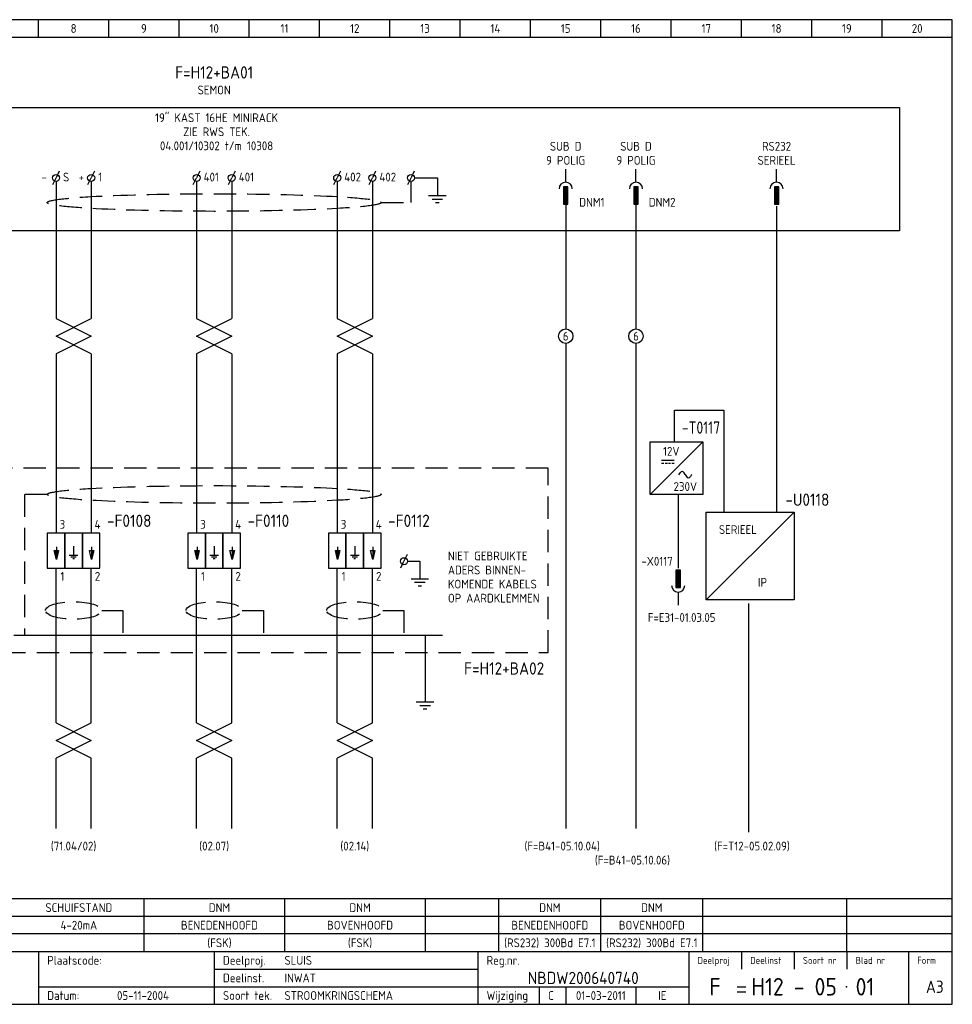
# Model space of a CAD drawing. Extents: x 10 to 410, y 10 to 290.
# Tile 2 of 2: x 145 to 410, y 10 to 290. Entities that reach past the tile are written whole.
import ezdxf
from ezdxf.enums import TextEntityAlignment as Align

# ---------------------------------------------------------------- set-up
doc = ezdxf.new("R2010")
doc.units = 0
doc.header["$MEASUREMENT"] = 0
doc.linetypes.add('HIDDEN', pattern=[9.525, 6.35, -3.175])
doc.layers.get('0').update_dxf_attribs({"linetype": 'CONTINUOUS'})
for name, color, linetype in [('0-25', 7, 'CONTINUOUS'), ('0-35', 2, 'CONTINUOUS'), ('0-50', 3, 'CONTINUOUS'), ('B-25', 7, 'CONTINUOUS'), ('B-35', 2, 'CONTINUOUS'), ('S-25', 7, 'CONTINUOUS')]:
    doc.layers.add(name, color=color, linetype=linetype)
doc.styles.add('ISO', font='iso.shx')
doc.styles.get("Standard").update_dxf_attribs({"font": 'iso.shx'})

# ---------------------------------------------------------------- blocks, each defined once
blk = doc.blocks.new('KADERA3')
at = {"layer": '0-25'}
for p, q in [((150, 285), (150, 290)), ((170, 285), (170, 290)), ((190, 285), (190, 290)), ((210, 285), (210, 290)), ((230, 285), (230, 290)), ((250, 285), (250, 290)), ((270, 285), (270, 290)), ((290, 285), (290, 290)), ((310, 285), (310, 290)), ((330, 285), (330, 290)), ((350, 285), (350, 290)), ((370, 285), (370, 290)), ((390, 285), (390, 290)), ((10, 285), (410, 285)), ((410, 35), (10, 35)), ((410, 30), (10, 30)), ((350, 25), (350, 20)), ((365, 25), (365, 20)), ((380, 25), (380, 20)), ((200, 20), (275, 20)), ((150, 15), (335, 15)), ((292.5, 15), (292.5, 10)), ((300, 15), (300, 10)), ((320, 15), (320, 10))]:
    blk.add_line(p, q, dxfattribs=at)
at = {"layer": '0-35'}
for p, q in [((150, 25), (150, 10)), ((200, 25), (200, 10)), ((275, 25), (275, 10)), ((335, 25), (335, 10)), ((397.5, 25), (397.5, 10))]:
    blk.add_line(p, q, dxfattribs=at)
at = {"layer": '0-50'}
for p, q in [((10, 25), (410, 25)), ((348.75, 15), (351.25, 15)), ((348.75, 13.5), (351.25, 13.5))]:
    blk.add_line(p, q, dxfattribs=at)
blk.add_lwpolyline([(10, 10), (410, 10), (410, 290), (10, 290)], close=True, dxfattribs=at)
at = {"layer": '0-50', "const_width": 0.25}
blk.add_lwpolyline([(379.75, 15, 1), (380, 15, 1)], format="xyb", close=True, dxfattribs=at)
at = {"layer": '0-25', "style": 'ISO'}
for s, height, p in [('Plaatscode:', 2.5, (152.5, 22.5)), ('Deelproj.', 2.5, (202.5, 22.5)), ('Reg.nr.', 2.5, (277.5, 22.5)), ('Deelproj', 2, (337.5, 22.5)), ('Deelinst', 2, (352.5, 22.5)), ('Soort nr', 2, (367.5, 22.5)), ('Blad nr', 2, (382.5, 22.5)), ('Form', 2, (400, 22.5)), ('Deelinst.', 2.5, (202.5, 17.5)), ('Datum:', 2.5, (152.5, 12.5)), ('Soort tek.', 2.5, (202.5, 12.5)), ('Wijziging', 2.5, (277.5, 12.5))]:
    blk.add_text(s, height=height, dxfattribs=at).set_placement(p, align=Align.MIDDLE_LEFT)
for tag, p in [('STR1', (20, 287.5)), ('STR2', (40, 287.5)), ('STR3', (60, 287.5)), ('STR4', (80, 287.5)), ('STR5', (100, 287.5)), ('STR6', (120, 287.5)), ('STR7', (140, 287.5)), ('STR8', (160, 287.5)), ('STR9', (180, 287.5)), ('STR10', (200, 287.5)), ('STR11', (220, 287.5)), ('STR12', (240, 287.5)), ('STR13', (260, 287.5)), ('STR14', (280, 287.5)), ('STR15', (300, 287.5)), ('STR16', (320, 287.5)), ('STR17', (340, 287.5)), ('STR18', (360, 287.5)), ('STR19', (380, 287.5)), ('STR20', (400, 287.5)), ('W', (180, 12.5)), ('Z', (310, 12.5)), ('Y', (327.5, 12.5))]:
    blk.add_attdef(tag, text='', height=2.5, dxfattribs=at).set_placement(p, align=Align.MIDDLE)
for tag, p in [('N', (220, 22.5)), ('B', (92.5, 17.5)), ('P', (220, 17.5)), ('C', (92.5, 12.5)), ('U', (220, 12.5)), ('REV', (295, 12.5))]:
    blk.add_attdef(tag, text='', height=2.5, dxfattribs=at).set_placement(p, align=Align.MIDDLE_LEFT)
at = {"layer": '0-35', "style": 'ISO'}
blk.add_attdef('RNR', text='', height=3.5, dxfattribs=at).set_placement((305, 17.5), align=Align.MIDDLE)
for tag, p in [('X', (178.5, 17.5)), ('FORM', (402.5, 15))]:
    blk.add_attdef(tag, text='', height=3.5, dxfattribs=at).set_placement(p, align=Align.MIDDLE_LEFT)
at = {"layer": '0-50', "style": 'ISO'}
for tag, p in [('M', (342.5, 15)), ('O', (365, 15))]:
    blk.add_attdef(tag, text='', height=5, dxfattribs=at).set_placement(p, align=Align.MIDDLE)
blk.add_attdef('Q', text='', height=5, dxfattribs=at).set_placement((382.5, 15), align=Align.MIDDLE_LEFT)
blk = doc.blocks.new('0033')
at = {"layer": 'S-25'}
for p in [(-0.94, -1.88), (0.94, 1.88)]:
    blk.add_line(p, (0, 0), dxfattribs=at)
blk.add_circle((0, 0), 1, dxfattribs=at)
at = {"layer": 'B-25'}
blk.add_attdef('KT', text='', height=2.5, dxfattribs=at).set_placement((-2, -1), align=Align.RIGHT)
blk.add_attdef('KN1', (2, -1.01), '', height=2.5, dxfattribs=at)
blk = doc.blocks.new('0080')
at = {"layer": 'S-25'}
for p, q in [((-7.5, 0), (7.5, 0)), ((-7.5, -15), (7.5, 0)), ((-7.5, -15), (-7.5, 0)), ((7.5, 0), (7.5, -15)), ((-4.19, -5.29), (-0.66, -5.29)), ((-4.19, -6.13), (-3.53, -6.13)), ((-3.21, -6.13), (-2.57, -6.13)), ((-2.27, -6.13), (-1.63, -6.13)), ((-1.3, -6.13), (-0.66, -6.13)), ((0.74, -9.41), (1.08, -8.83)), ((2.53, -9.38), (2.21, -8.83)), ((2.53, -9.38), (2.84, -9.93)), ((4.31, -9.35), (3.98, -9.94)), ((7.5, -15), (-7.5, -15))]:
    blk.add_line(p, q, dxfattribs=at)
for centre, start, end in [((1.64, -9.16), 29.8344, 150.0578), ((3.41, -9.61), 209.8344, 330.0578)]:
    blk.add_arc(centre, 0.653, start, end, dxfattribs=at)
at = {"layer": 'B-25', "style": 'ISO'}
for s, p in [('12V', (-1.46, -2.75)), ('230V', (2.54, -12.75))]:
    blk.add_text(s, height=2.5, dxfattribs=at).set_placement(p, align=Align.MIDDLE)

msp = doc.modelspace()

# ---------------------------------------------------------------- linework, layer by layer
for p, q in [((257, 245), (263.5, 245)), ((255, 136), (258.5, 136))]:
    msp.add_line(p, q)
at = {"layer": '0-25'}
for p, q in [((331, 170), (331, 179)), ((331, 179), (345, 179)), ((332, 155), (332, 134)), ((410, 40), (10, 40)), ((180, 40), (180, 25)), ((220, 40), (220, 25)), ((260, 40), (260, 25)), ((281, 25), (281, 40)), ((310, 25), (310, 40)), ((339, 25), (339, 40)), ((380, 25), (380, 40))]:
    msp.add_line(p, q, dxfattribs=at)
msp.add_lwpolyline([(340, 150), (365, 150), (365, 125), (340, 125)], close=True, dxfattribs=at)
at = {"layer": '0-35'}
msp.add_line((143, 115), (265, 115), dxfattribs=at)
at = {"layer": 'B-25', "linetype": 'HIDDEN'}
for p, q in [((256, 238), (256, 244)), ((247.5, 238), (256, 238))]:
    msp.add_line(p, q, dxfattribs=at)
for centre, major_axis, ratio in [((200, 238), (-47.5, 0), 0.052632), ((200, 155), (-47.5, 0), 0.052632), ((200, 122), (-8, 0), 0.3125), ((240, 122), (-8, 0), 0.3125)]:
    msp.add_ellipse(centre, major_axis=major_axis, ratio=ratio, dxfattribs=at)
at = {"layer": 'S-25'}
for p, q in [((25, 265), (395, 265)), ((395, 265), (395, 230)), ((300, 243.75), (300, 247.5)), ((320, 243.75), (320, 247.5)), ((360, 243.75), (360, 247.5)), ((300.62, 242.5), (299.37, 242.5)), ((299.37, 242.5), (299.37, 237.5)), ((299.69, 237.5), (299.69, 242.5)), ((300, 237.5), (300, 242.5)), ((300, 241.75), (300, 237.75)), ((300.31, 237.5), (300.31, 242.5)), ((300.62, 237.5), (300.62, 242.5)), ((319.37, 242.5), (319.37, 237.5)), ((320.62, 242.5), (319.37, 242.5)), ((319.69, 237.5), (319.69, 242.5)), ((320, 237.5), (320, 242.5)), ((320, 241.75), (320, 237.75)), ((320.31, 237.5), (320.31, 242.5)), ((320.62, 237.5), (320.62, 242.5)), ((359.37, 242.5), (359.37, 237.5)), ((360.62, 242.5), (359.37, 242.5)), ((359.69, 237.5), (359.69, 242.5)), ((360, 237.5), (360, 242.5)), ((360, 241.75), (360, 237.75)), ((360.31, 237.5), (360.31, 242.5)), ((360.62, 237.5), (360.62, 242.5)), ((299.37, 237.5), (300.62, 237.5)), ((319.37, 237.5), (320.62, 237.5)), ((359.37, 237.5), (360.62, 237.5)), ((395, 230), (25, 230)), ((155, 205), (165, 200)), ((155, 200), (165, 205)), ((195, 200), (205, 205)), ((195, 205), (205, 200)), ((235, 200), (245, 205)), ((235, 205), (245, 200)), ((165, 200), (155, 195)), ((165, 195), (155, 200)), ((205, 195), (195, 200)), ((205, 200), (195, 195)), ((245, 195), (235, 200)), ((245, 200), (235, 195)), ((365, 150), (340, 125)), ((152.5, 144), (152.5, 134)), ((157.5, 144), (152.5, 144)), ((157.5, 134), (157.5, 144)), ((162.5, 144), (157.5, 144)), ((157.5, 144), (157.5, 134)), ((162.5, 134), (162.5, 144)), ((167.5, 144), (162.5, 144)), ((162.5, 144), (162.5, 134)), ((167.5, 134), (167.5, 144)), ((197.5, 144), (192.5, 144)), ((192.5, 144), (192.5, 134)), ((197.5, 144), (197.5, 134)), ((202.5, 144), (197.5, 144)), ((197.5, 134), (197.5, 144)), ((202.5, 144), (202.5, 134)), ((207.5, 144), (202.5, 144)), ((202.5, 134), (202.5, 144)), ((207.5, 134), (207.5, 144)), ((232.5, 144), (232.5, 134)), ((237.5, 144), (232.5, 144)), ((237.5, 134), (237.5, 144)), ((242.5, 144), (237.5, 144)), ((237.5, 144), (237.5, 134)), ((242.5, 134), (242.5, 144)), ((247.5, 144), (242.5, 144)), ((242.5, 144), (242.5, 134)), ((247.5, 134), (247.5, 144)), ((155.13, 140.11), (155.13, 139.01)), ((165.13, 140.11), (165.13, 139.01)), ((195.13, 140.11), (195.13, 139.01)), ((205.13, 140.11), (205.13, 139.01)), ((235.13, 140.11), (235.13, 139.01)), ((245.13, 140.11), (245.13, 139.01)), ((154.5, 139.01), (155.75, 139.01)), ((155.13, 136.51), (154.5, 139.01)), ((154.81, 139.01), (154.63, 138.51)), ((154.81, 139.01), (154.81, 137.76)), ((155.75, 139.01), (155.13, 136.51)), ((155.13, 139.01), (155.13, 136.51)), ((155.44, 139.01), (155.44, 137.76)), ((155.44, 139.01), (155.63, 138.51)), ((164.5, 139.01), (165.75, 139.01)), ((165.13, 136.51), (164.5, 139.01)), ((165.75, 139.01), (165.13, 136.51)), ((165.13, 139.01), (165.13, 136.51)), ((165.44, 139.01), (165.44, 137.76)), ((165.44, 139.01), (165.63, 138.51)), ((195.13, 136.51), (194.5, 139.01)), ((194.5, 139.01), (195.75, 139.01)), ((194.81, 139.01), (194.63, 138.51)), ((194.81, 139.01), (194.81, 137.76)), ((195.13, 139.01), (195.13, 136.51)), ((195.75, 139.01), (195.13, 136.51)), ((195.44, 139.01), (195.63, 138.51)), ((195.44, 139.01), (195.44, 137.76)), ((205.13, 136.51), (204.5, 139.01)), ((204.5, 139.01), (205.75, 139.01)), ((205.13, 139.01), (205.13, 136.51)), ((205.75, 139.01), (205.13, 136.51)), ((205.44, 139.01), (205.63, 138.51)), ((205.44, 139.01), (205.44, 137.76)), ((234.5, 139.01), (235.75, 139.01)), ((235.13, 136.51), (234.5, 139.01)), ((234.81, 139.01), (234.63, 138.51)), ((234.81, 139.01), (234.81, 137.76)), ((235.75, 139.01), (235.13, 136.51)), ((235.13, 139.01), (235.13, 136.51)), ((235.44, 139.01), (235.44, 137.76)), ((235.44, 139.01), (235.63, 138.51)), ((244.5, 139.01), (245.75, 139.01)), ((245.13, 136.51), (244.5, 139.01)), ((245.75, 139.01), (245.13, 136.51)), ((245.13, 139.01), (245.13, 136.51)), ((245.44, 139.01), (245.44, 137.76)), ((245.44, 139.01), (245.63, 138.51)), ((152.5, 134), (157.5, 134)), ((157.5, 134), (162.5, 134)), ((162.5, 134), (167.5, 134)), ((192.5, 134), (197.5, 134)), ((197.5, 134), (202.5, 134)), ((202.5, 134), (207.5, 134)), ((232.5, 134), (237.5, 134)), ((237.5, 134), (242.5, 134)), ((242.5, 134), (247.5, 134)), ((332.63, 133.5), (331.38, 133.5)), ((331.38, 133.5), (331.38, 128.5)), ((331.69, 133.5), (331.69, 128.5)), ((332, 133.5), (332, 128.5)), ((332, 129.25), (332, 133.25)), ((332.31, 133.5), (332.31, 128.5)), ((332.63, 128.5), (332.63, 133.5)), ((331.38, 128.5), (332.63, 128.5)), ((332, 127.25), (332, 123.5)), ((260, 115), (260, 101)), ((155, 85), (165, 90)), ((155, 90), (165, 85)), ((195, 90), (205, 85)), ((195, 85), (205, 90)), ((235, 90), (245, 85)), ((235, 85), (245, 90)), ((165, 80), (155, 85)), ((165, 85), (155, 80)), ((205, 85), (195, 80)), ((205, 80), (195, 85)), ((245, 85), (235, 80)), ((245, 80), (235, 85))]:
    msp.add_line(p, q, dxfattribs=at)
at = {"layer": 'S-25', "color": 0}
for p, q in [((263.5, 245), (263.5, 240)), ((261, 240), (266, 240)), ((262, 239), (265, 239)), ((263, 238), (264, 238)), ((160, 140.25), (160, 137.75)), ((200, 140.25), (200, 137.75)), ((240, 140.25), (240, 137.75)), ((158.75, 137.75), (161.25, 137.75)), ((159.25, 137.25), (160.75, 137.25)), ((198.75, 137.75), (201.25, 137.75)), ((199.25, 137.25), (200.75, 137.25)), ((238.75, 137.75), (241.25, 137.75)), ((239.25, 137.25), (240.75, 137.25)), ((159.75, 136.75), (160.25, 136.75)), ((199.75, 136.75), (200.25, 136.75)), ((239.75, 136.75), (240.25, 136.75)), ((258.5, 136), (258.5, 131)), ((256, 131), (261, 131)), ((257, 130), (260, 130)), ((258, 129), (259, 129)), ((260, 101), (260, 96)), ((257.5, 96), (262.5, 96)), ((258.5, 95), (261.5, 95)), ((259.5, 94), (260.5, 94))]:
    msp.add_line(p, q, dxfattribs=at)
at = {"layer": 'S-25', "linetype": 'HIDDEN'}
for p, q in [((152.5, 155), (146, 155)), ((146, 155), (146, 115)), ((168, 122), (174, 122)), ((174, 122), (174, 115)), ((208, 122), (214, 122)), ((214, 122), (214, 115)), ((248, 122), (254, 122)), ((254, 122), (254, 115))]:
    msp.add_line(p, q, dxfattribs=at)
at = {"layer": 'S-25'}
for points in [[(155, 244), (155, 205)], [(165, 244), (165, 205)], [(195, 244), (195, 205)], [(205, 244), (205, 205)], [(235, 244), (235, 205)], [(245, 244), (245, 205)], [(300, 241.5), (300, 202.06)], [(320, 241.5), (320, 202.06)], [(360, 237), (360, 150)], [(300, 197.94), (300, 60)], [(320, 197.94), (320, 60)], [(155, 195), (155, 144)], [(165, 195), (165, 144)], [(195, 195), (195, 144)], [(205, 195), (205, 144)], [(235, 195), (235, 144)], [(245, 195), (245, 144)], [(345, 179), (345, 150)], [(155, 90), (155, 134)], [(165, 90), (165, 134)], [(195, 90), (195, 134)], [(205, 90), (205, 134)], [(235, 90), (235, 134)], [(245, 90), (245, 134)], [(352, 124), (352, 59)], [(155, 60), (155, 80)], [(165, 60), (165, 80)], [(195, 60), (195, 80)], [(205, 60), (205, 80)], [(235, 60), (235, 80)], [(245, 60), (245, 80)]]:
    msp.add_lwpolyline(points, dxfattribs=at)
at = {"layer": 'S-25', "linetype": 'HIDDEN'}
msp.add_lwpolyline([(140, 110), (295, 110), (295, 162.5), (140, 162.5)], close=True, dxfattribs=at)
at = {"layer": 'S-25'}
for centre in [(300, 200), (320, 200)]:
    msp.add_circle(centre, 2.06, dxfattribs=at)
for centre, start, end in [((300, 241.88), 0, 180), ((320, 241.88), 0, 180), ((360, 241.88), 0, 180), ((332, 129.12), 180, 0)]:
    msp.add_arc(centre, 1.88, start, end, dxfattribs=at)
at = {"layer": 'S-25', "linetype": 'HIDDEN'}
msp.add_ellipse((160, 122), major_axis=(-8, 0), ratio=0.3125, dxfattribs=at)

# ---------------------------------------------------------------- block references
at = {"layer": 'S-25'}
ref = msp.add_blockref('KADERA3', (0, 0), dxfattribs=at)
ref.add_attrib('N', 'SLUIS', dxfattribs={"layer": '0-25', "height": 2.5, "style": 'ISO'}).set_placement((220, 22.5), align=Align.MIDDLE_LEFT)
ref.add_attrib('P', 'INWAT', dxfattribs={"layer": '0-25', "height": 2.5, "style": 'ISO'}).set_placement((220, 17.5), align=Align.MIDDLE_LEFT)
ref.add_attrib('U', 'STROOMKRINGSCHEMA', dxfattribs={"layer": '0-25', "height": 2.5, "style": 'ISO'}).set_placement((220, 12.5), align=Align.MIDDLE_LEFT)
ref.add_attrib('M', 'F', dxfattribs={"layer": '0-50', "height": 5, "style": 'ISO'}).set_placement((342.5, 15), align=Align.MIDDLE)
ref.add_attrib('O', 'H12 - 05', dxfattribs={"layer": '0-50', "height": 5, "style": 'ISO'}).set_placement((365, 15), align=Align.MIDDLE)
ref.add_attrib('Q', '01', dxfattribs={"layer": '0-50', "height": 5, "style": 'ISO'}).set_placement((382.5, 15), align=Align.MIDDLE_LEFT)
ref.add_attrib('RNR', 'NBDW200640740', dxfattribs={"layer": '0-35', "height": 3.5, "style": 'ISO'}).set_placement((305, 17.5), align=Align.MIDDLE)
ref.add_attrib('W', '05-11-2004', dxfattribs={"layer": '0-25', "height": 2.5, "style": 'ISO'}).set_placement((179.75, 12.5), align=Align.MIDDLE)
ref.add_attrib('FORM', 'A3', dxfattribs={"layer": '0-35', "height": 3.5, "style": 'ISO'}).set_placement((402.5, 15), align=Align.MIDDLE_LEFT)
ref.add_attrib('REV', 'C', dxfattribs={"layer": '0-25', "height": 2.5, "style": 'ISO'}).set_placement((295, 12.5), align=Align.MIDDLE_LEFT)
ref.add_attrib('Z', '01-03-2011', dxfattribs={"layer": '0-25', "height": 2.5, "style": 'ISO'}).set_placement((310, 12.5), align=Align.MIDDLE)
ref.add_attrib('Y', 'IE', dxfattribs={"layer": '0-25', "height": 2.5, "style": 'ISO'}).set_placement((327.5, 12.5), align=Align.MIDDLE)
ref.add_attrib('STR8', '8', dxfattribs={"layer": '0-25', "height": 2.5, "style": 'ISO'}).set_placement((160, 287.5), align=Align.MIDDLE)
ref.add_attrib('STR9', '9', dxfattribs={"layer": '0-25', "height": 2.5, "style": 'ISO'}).set_placement((180, 287.5), align=Align.MIDDLE)
ref.add_attrib('STR10', '10', dxfattribs={"layer": '0-25', "height": 2.5, "style": 'ISO'}).set_placement((200, 287.5), align=Align.MIDDLE)
ref.add_attrib('STR11', '11', dxfattribs={"layer": '0-25', "height": 2.5, "style": 'ISO'}).set_placement((220, 287.5), align=Align.MIDDLE)
ref.add_attrib('STR12', '12', dxfattribs={"layer": '0-25', "height": 2.5, "style": 'ISO'}).set_placement((240, 287.5), align=Align.MIDDLE)
ref.add_attrib('STR13', '13', dxfattribs={"layer": '0-25', "height": 2.5, "style": 'ISO'}).set_placement((260, 287.5), align=Align.MIDDLE)
ref.add_attrib('STR14', '14', dxfattribs={"layer": '0-25', "height": 2.5, "style": 'ISO'}).set_placement((280, 287.5), align=Align.MIDDLE)
ref.add_attrib('STR15', '15', dxfattribs={"layer": '0-25', "height": 2.5, "style": 'ISO'}).set_placement((300, 287.5), align=Align.MIDDLE)
ref.add_attrib('STR16', '16', dxfattribs={"layer": '0-25', "height": 2.5, "style": 'ISO'}).set_placement((320, 287.5), align=Align.MIDDLE)
ref.add_attrib('STR17', '17', dxfattribs={"layer": '0-25', "height": 2.5, "style": 'ISO'}).set_placement((340, 287.5), align=Align.MIDDLE)
ref.add_attrib('STR18', '18', dxfattribs={"layer": '0-25', "height": 2.5, "style": 'ISO'}).set_placement((360, 287.5), align=Align.MIDDLE)
ref.add_attrib('STR19', '19', dxfattribs={"layer": '0-25', "height": 2.5, "style": 'ISO'}).set_placement((380, 287.5), align=Align.MIDDLE)
ref.add_attrib('STR20', '20', dxfattribs={"layer": '0-25', "height": 2.5, "style": 'ISO'}).set_placement((400, 287.5), align=Align.MIDDLE)
ref = msp.add_blockref('0033', (155, 245), dxfattribs=at)
ref.add_attrib('KN1', 'S', (157, 244), dxfattribs={"layer": 'B-25', "height": 2.5})
ref.add_attrib('KT', '-', dxfattribs={"layer": 'B-25', "height": 2.5}).set_placement((152.39, 244), align=Align.RIGHT)
ref = msp.add_blockref('0033', (165, 245), dxfattribs=at)
ref.add_attrib('KN1', '1', (167, 244), dxfattribs={"layer": 'B-25', "height": 2.5})
ref.add_attrib('KT', '+', dxfattribs={"layer": 'B-25', "height": 2.5}).set_placement((162.96, 244), align=Align.RIGHT)
ref = msp.add_blockref('0033', (195, 245), dxfattribs=at)
ref.add_attrib('KN1', '401', (197, 244), dxfattribs={"layer": 'B-25', "height": 2.5})
ref = msp.add_blockref('0033', (205, 245), dxfattribs=at)
ref.add_attrib('KN1', '401', (207, 244), dxfattribs={"layer": 'B-25', "height": 2.5})
ref = msp.add_blockref('0033', (235, 245), dxfattribs=at)
ref.add_attrib('KN1', '402', (237, 244), dxfattribs={"layer": 'B-25', "height": 2.5})
ref = msp.add_blockref('0033', (245, 245), dxfattribs=at)
ref.add_attrib('KN1', '402', (247, 244), dxfattribs={"layer": 'B-25', "height": 2.5})
for name, p in [('0033', (256, 245)), ('0080', (331.5, 170)), ('0033', (254, 136))]:
    msp.add_blockref(name, p, dxfattribs=at)

# ---------------------------------------------------------------- texts
at = {"layer": 'B-25'}
for s, p in [('SEMON', (200, 270)), ('19" KAST 16HE MINIRACK', (200.68, 262.13)), ('ZIE RWS TEK.', (200.68, 258.13)), ('04.001/10302 t/m 10308', (200.68, 254.13)), ('SUB D', (300, 254)), ('SUB D', (320, 254)), ('RS232', (360, 254)), ('9 POLIG', (300, 250)), ('9 POLIG', (320, 250)), ('SERIEEL', (360, 250)), ('DNM1', (307.45, 238.08)), ('DNM2', (327.45, 238.08)), ('SERIEEL', (349, 145)), ('-X0117', (326, 136)), ('IP', (356, 130)), ('F=E31-01.03.05', (333, 120))]:
    msp.add_text(s, height=2.5, dxfattribs=at).set_placement(p, align=Align.MIDDLE_CENTER)
for p in [(300, 200), (320, 200)]:
    msp.add_text('6', height=2.5, dxfattribs=at).set_placement(p, align=Align.MIDDLE)
at = {"layer": 'B-25', "style": 'ISO'}
for s, p in [('3', (156.81, 146.5)), ('4', (166.81, 146.5)), ('3', (196.81, 146.5)), ('4', (206.81, 146.5)), ('3', (236.81, 146.5)), ('4', (246.81, 146.5)), ('1', (156.81, 131.7)), ('2', (166.81, 131.7)), ('1', (196.81, 131.7)), ('2', (206.81, 131.7)), ('1', (236.81, 131.7)), ('2', (246.81, 131.7)), ('(71.04/02)', (160, 55)), ('(02.07)', (200, 55)), ('(02.14)', (240, 55)), ('(F=B41-05.10.04)', (299, 55)), ('(F=T12-05.02.09)', (353, 55)), ('(F=B41-05.10.06)', (319, 51))]:
    msp.add_text(s, height=2.5, dxfattribs=at).set_placement(p, align=Align.MIDDLE_CENTER)
at = {"layer": 'B-25'}
for s, p in [('NIET GEBRUIKTE', (266.5, 137.5)), ('ADERS BINNEN-', (266.5, 133.5)), ('KOMENDE KABELS', (266.5, 129.5)), ('OP AARDKLEMMEN', (266.5, 125.5))]:
    msp.add_text(s, height=2.5, dxfattribs=at).set_placement(p, align=Align.MIDDLE_LEFT)
at = {"layer": 'B-25', "style": 'ISO'}
for s, p in [('SCHUIFSTAND', (161.5, 37.5)), ('DNM', (201.5, 37.5)), ('DNM', (241.5, 37.5)), ('DNM', (295.5, 37.5)), ('DNM', (324.5, 37.5)), ('4-20mA', (161.5, 32.5)), ('BENEDENHOOFD', (201.5, 32.5)), ('BOVENHOOFD', (241.5, 32.5)), ('BENEDENHOOFD', (295.5, 32.5)), ('BOVENHOOFD', (324.5, 32.5)), ('(FSK)', (201.5, 27.5)), ('(FSK)', (241.5, 27.5)), ('(RS232) 300Bd E7.1', (295.5, 27.5)), ('(RS232) 300Bd E7.1', (324.5, 27.5))]:
    msp.add_text(s, height=2.5, dxfattribs=at).set_placement(p, align=Align.MIDDLE)
at = {"layer": 'B-35'}
for s, p in [('F=H12+BA01', (200, 275)), ('F=H12+BA02', (282.5, 105.5))]:
    msp.add_text(s, height=3.5, dxfattribs=at).set_placement(p, align=Align.MIDDLE_CENTER)
at = {"layer": 'B-35', "style": 'ISO', "width": 0.9}
msp.add_text('-T0117', height=3.5, dxfattribs=at).set_placement((338.5, 174), align=Align.MIDDLE)
at = {"layer": 'B-35'}
for s, p in [('-U0118', (362.5, 153.5)), ('-F0108', (169.5, 147.5)), ('-F0110', (209.5, 147.5)), ('-F0112', (249.5, 147.5))]:
    msp.add_text(s, height=3.5, dxfattribs=at).set_placement(p, align=Align.MIDDLE_LEFT)

doc.saveas('drawing.dxf')
